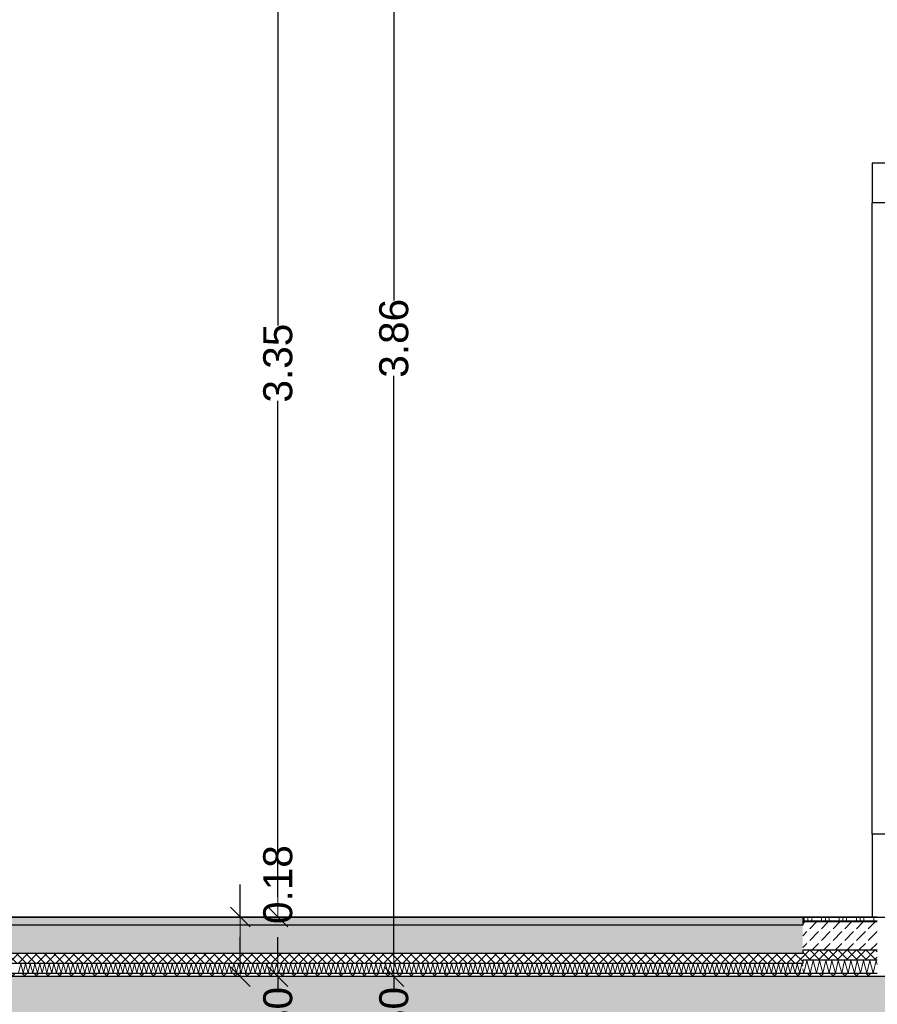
# Model space of a CAD drawing. Header units: metres. Extents: x -14.6 to 48.9, y -22.2 to 2.8.
# Tile 20 of 79: x 4.7 to 7.3, y -10.4 to -7.5. Entities that reach past the tile are written whole.
import ezdxf

# ---------------------------------------------------------------- set-up
doc = ezdxf.new("R2010")
doc.units = ezdxf.units.M
doc.header["$LTSCALE"] = 0.4
doc.header["$MEASUREMENT"] = 0
doc.layers.get('0').update_dxf_attribs({"color": 8, "lineweight": 9})
doc.layers.get('Defpoints').update_dxf_attribs({"color": 8, "lineweight": 9})
for name, color, linetype in [('Neubau_A-Decken', 8, 'Continuous'), ('Neubau_A-TB Wände', 8, 'Continuous'), ('Neubau_B-Bodenaufbau', 8, 'Continuous'), ('Neubau_T-Bemaßung', 8, 'Continuous')]:
    doc.layers.add(name, color=color, linetype=linetype)
doc.styles.add('ERSTELLTER_STIL_2', font='arial.ttf')
doc.dimstyles.new('ERSTELLTER_STIL__1', dxfattribs={"dimtxt": 0.0875, "dimasz": 0.059375, "dimexe": 0.18, "dimexo": 0.0625, "dimgap": 0, "dimtad": 1, "dimzin": 0, "dimdsep": 46, "dimtxsty": 'ERSTELLTER_STIL_2', "dimblk": 'ARROWHEAD_6', "dimblk1": 'ARROWHEAD_6', "dimblk2": 'ARROWHEAD_6', "dimcen": 0.09, "dimclrd": 7, "dimclre": 7, "dimclrt": 7, "dimazin": 0, "dimtfac": 1, "dimtdec": 4, "dimtmove": 0, "dimatfit": 3, "dimfxl": 1, "dimtolj": 1, "dimtzin": 0, "dimarcsym": 0})
doc.dimstyles.new('ERSTELLTER_STIL__2', dxfattribs={"dimtxt": 0.0875, "dimasz": 0.059375, "dimexe": 0.18, "dimexo": 0.0625, "dimgap": 0, "dimtad": 1, "dimzin": 0, "dimdsep": 46, "dimtxsty": 'ERSTELLTER_STIL_2', "dimblk": 'ARROWHEAD_6', "dimblk1": 'ARROWHEAD_6', "dimblk2": 'ARROWHEAD_6', "dimcen": 0.09, "dimclrd": 7, "dimclre": 7, "dimclrt": 7, "dimazin": 0, "dimtfac": 1, "dimtdec": 4, "dimtmove": 2, "dimatfit": 3, "dimfxl": 1, "dimtolj": 1, "dimtzin": 0, "dimarcsym": 0})
pattern_1 = [(45, (-364.88789, -10.175), (-0.0176776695, 0.0176776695), []), (135, (-364.88789, -10.175), (0.0176776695, 0.0176776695), [])]
pattern_2 = [(45, (-364.88789, -10.175), (-0.035355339, 0.035355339), [0.0375, -0.0125]), (45, (-364.88789, -10.139645), (-0.035355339, 0.035355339), [0.0375, -0.0125])]
pattern_3 = [(45, (-364.88789, -10.175), (-0.0141421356, 0.0141421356), []), (135, (-364.88789, -10.175), (0.0141421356, 0.0141421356), [])]

# ---------------------------------------------------------------- blocks, each defined once
blk = doc.blocks.new('*X271', base_point=(3718.7656, 0))
at = {"layer": 'Neubau_B-Bodenaufbau', "color": 7, "linetype": 'Continuous', "lineweight": 9}
for p, q in [((4088.3876, -0.1693), (4088.3942, -0.1407)), ((4088.3942, -0.1407), (4088.4018, -0.1693)), ((4088.4018, -0.1693), (4088.4085, -0.1407)), ((4088.4085, -0.1407), (4088.4161, -0.1693)), ((4088.4161, -0.1693), (4088.4228, -0.1407)), ((4088.4228, -0.1407), (4088.4304, -0.1693)), ((4088.4304, -0.1693), (4088.437, -0.1407)), ((4088.437, -0.1407), (4088.4447, -0.1693)), ((4088.4447, -0.1693), (4088.4513, -0.1407)), ((4088.4513, -0.1407), (4088.459, -0.1693)), ((4088.459, -0.1693), (4088.4656, -0.1407)), ((4088.4656, -0.1407), (4088.4733, -0.1693)), ((4088.4733, -0.1693), (4088.4799, -0.1407)), ((4088.4799, -0.1407), (4088.4876, -0.1693)), ((4088.4876, -0.1693), (4088.4942, -0.1407)), ((4088.4942, -0.1407), (4088.5018, -0.1693)), ((4088.5018, -0.1693), (4088.5085, -0.1407)), ((4088.5085, -0.1407), (4088.5161, -0.1693)), ((4088.5161, -0.1693), (4088.5228, -0.1407)), ((4088.5228, -0.1407), (4088.5304, -0.1693)), ((4088.5304, -0.1693), (4088.537, -0.1407)), ((4088.537, -0.1407), (4088.5447, -0.1693)), ((4088.5447, -0.1693), (4088.5513, -0.1407)), ((4088.5513, -0.1407), (4088.559, -0.1693)), ((4088.559, -0.1693), (4088.5656, -0.1407)), ((4088.5656, -0.1407), (4088.5733, -0.1693)), ((4088.5733, -0.1693), (4088.5799, -0.1407)), ((4088.5799, -0.1407), (4088.5876, -0.1693)), ((4088.5876, -0.1693), (4088.5942, -0.1407)), ((4088.5942, -0.1407), (4088.6018, -0.1693)), ((4088.6018, -0.1693), (4088.6085, -0.1407)), ((4088.6085, -0.1407), (4088.6161, -0.1693)), ((4088.6161, -0.1693), (4088.6228, -0.1407)), ((4088.6228, -0.1407), (4088.6304, -0.1693)), ((4088.6304, -0.1693), (4088.637, -0.1407)), ((4088.637, -0.1407), (4088.6447, -0.1693)), ((4088.6447, -0.1693), (4088.6513, -0.1407)), ((4088.6513, -0.1407), (4088.659, -0.1693)), ((4088.659, -0.1693), (4088.6656, -0.1407)), ((4088.6656, -0.1407), (4088.6733, -0.1693)), ((4088.6733, -0.1693), (4088.6799, -0.1407)), ((4088.6799, -0.1407), (4088.6876, -0.1693)), ((4088.6876, -0.1693), (4088.6942, -0.1407)), ((4088.6942, -0.1407), (4088.7018, -0.1693)), ((4088.7018, -0.1693), (4088.7085, -0.1407)), ((4088.7085, -0.1407), (4088.7161, -0.1693)), ((4088.7161, -0.1693), (4088.7228, -0.1407)), ((4088.7228, -0.1407), (4088.7304, -0.1693)), ((4088.7304, -0.1693), (4088.737, -0.1407)), ((4088.737, -0.1407), (4088.7447, -0.1693)), ((4088.7447, -0.1693), (4088.7513, -0.1407)), ((4088.7513, -0.1407), (4088.759, -0.1693)), ((4088.759, -0.1693), (4088.7656, -0.1407)), ((4088.7656, -0.1407), (4088.7733, -0.1693)), ((4088.7733, -0.1693), (4088.7799, -0.1407)), ((4088.7799, -0.1407), (4088.7876, -0.1693)), ((4088.7876, -0.1693), (4088.7942, -0.1407)), ((4088.7942, -0.1407), (4088.8018, -0.1693)), ((4088.8018, -0.1693), (4088.8085, -0.1407)), ((4088.8085, -0.1407), (4088.8161, -0.1693)), ((4088.8161, -0.1693), (4088.8228, -0.1407)), ((4088.8228, -0.1407), (4088.8304, -0.1693)), ((4088.8304, -0.1693), (4088.837, -0.1407)), ((4088.837, -0.1407), (4088.8447, -0.1693)), ((4088.8447, -0.1693), (4088.8513, -0.1407)), ((4088.8513, -0.1407), (4088.859, -0.1693)), ((4088.859, -0.1693), (4088.8656, -0.1407)), ((4088.8656, -0.1407), (4088.8733, -0.1693)), ((4088.8733, -0.1693), (4088.8799, -0.1407)), ((4088.8799, -0.1407), (4088.8876, -0.1693)), ((4088.8876, -0.1693), (4088.8942, -0.1407)), ((4088.8942, -0.1407), (4088.9018, -0.1693)), ((4088.9018, -0.1693), (4088.9085, -0.1407)), ((4088.9085, -0.1407), (4088.9161, -0.1693)), ((4088.9161, -0.1693), (4088.9228, -0.1407)), ((4088.9228, -0.1407), (4088.9304, -0.1693)), ((4088.9304, -0.1693), (4088.937, -0.1407)), ((4088.937, -0.1407), (4088.9447, -0.1693)), ((4088.9447, -0.1693), (4088.9513, -0.1407)), ((4088.9513, -0.1407), (4088.959, -0.1693)), ((4088.959, -0.1693), (4088.9656, -0.1407)), ((4088.9656, -0.1407), (4088.9733, -0.1693)), ((4088.9733, -0.1693), (4088.9799, -0.1407)), ((4088.9799, -0.1407), (4088.9876, -0.1693)), ((4088.9876, -0.1693), (4088.9942, -0.1407)), ((4088.9942, -0.1407), (4089.0018, -0.1693)), ((4089.0018, -0.1693), (4089.0085, -0.1407)), ((4089.0085, -0.1407), (4089.0161, -0.1693)), ((4089.0161, -0.1693), (4089.0228, -0.1407)), ((4089.0228, -0.1407), (4089.0304, -0.1693)), ((4089.0304, -0.1693), (4089.037, -0.1407)), ((4089.037, -0.1407), (4089.0447, -0.1693)), ((4089.0447, -0.1693), (4089.0513, -0.1407)), ((4089.0513, -0.1407), (4089.059, -0.1693)), ((4089.059, -0.1693), (4089.0656, -0.1407)), ((4089.0656, -0.1407), (4089.0733, -0.1693)), ((4089.0733, -0.1693), (4089.0799, -0.1407)), ((4089.0799, -0.1407), (4089.0876, -0.1693)), ((4089.0876, -0.1693), (4089.0942, -0.1407)), ((4089.0942, -0.1407), (4089.1018, -0.1693)), ((4089.1018, -0.1693), (4089.1085, -0.1407)), ((4089.1085, -0.1407), (4089.1161, -0.1693)), ((4089.1161, -0.1693), (4089.1228, -0.1407)), ((4089.1228, -0.1407), (4089.1304, -0.1693)), ((4089.1304, -0.1693), (4089.137, -0.1407)), ((4089.137, -0.1407), (4089.1447, -0.1693)), ((4089.1447, -0.1693), (4089.1513, -0.1407)), ((4089.1513, -0.1407), (4089.159, -0.1693)), ((4089.159, -0.1693), (4089.1656, -0.1407)), ((4089.1656, -0.1407), (4089.1733, -0.1693)), ((4089.1733, -0.1693), (4089.1799, -0.1407)), ((4089.1799, -0.1407), (4089.1876, -0.1693)), ((4089.1876, -0.1693), (4089.1942, -0.1407)), ((4089.1942, -0.1407), (4089.2018, -0.1693)), ((4089.2018, -0.1693), (4089.2085, -0.1407)), ((4089.2085, -0.1407), (4089.2161, -0.1693)), ((4089.2161, -0.1693), (4089.2228, -0.1407)), ((4089.2228, -0.1407), (4089.2304, -0.1693)), ((4089.2304, -0.1693), (4089.237, -0.1407)), ((4089.237, -0.1407), (4089.2447, -0.1693)), ((4089.2447, -0.1693), (4089.2513, -0.1407)), ((4089.2513, -0.1407), (4089.259, -0.1693)), ((4089.259, -0.1693), (4089.2656, -0.1407)), ((4089.2656, -0.1407), (4089.2733, -0.1693)), ((4089.2733, -0.1693), (4089.2799, -0.1407)), ((4089.2799, -0.1407), (4089.2876, -0.1693)), ((4089.2876, -0.1693), (4089.2942, -0.1407)), ((4089.2942, -0.1407), (4089.3018, -0.1693)), ((4089.3018, -0.1693), (4089.3085, -0.1407)), ((4089.3085, -0.1407), (4089.3161, -0.1693)), ((4089.3161, -0.1693), (4089.3228, -0.1407)), ((4089.3228, -0.1407), (4089.3304, -0.1693)), ((4089.3304, -0.1693), (4089.337, -0.1407)), ((4089.337, -0.1407), (4089.3447, -0.1693)), ((4089.3447, -0.1693), (4089.3513, -0.1407)), ((4089.3513, -0.1407), (4089.359, -0.1693)), ((4089.359, -0.1693), (4089.3656, -0.1407)), ((4089.3656, -0.1407), (4089.3733, -0.1693)), ((4089.3733, -0.1693), (4089.3799, -0.1407)), ((4089.3799, -0.1407), (4089.3876, -0.1693)), ((4089.3876, -0.1693), (4089.3942, -0.1407)), ((4089.3942, -0.1407), (4089.4018, -0.1693)), ((4089.4018, -0.1693), (4089.4085, -0.1407)), ((4089.4085, -0.1407), (4089.4161, -0.1693)), ((4089.4161, -0.1693), (4089.4228, -0.1407)), ((4089.4228, -0.1407), (4089.4304, -0.1693)), ((4089.4304, -0.1693), (4089.437, -0.1407)), ((4089.437, -0.1407), (4089.4447, -0.1693)), ((4089.4447, -0.1693), (4089.4513, -0.1407)), ((4089.4513, -0.1407), (4089.459, -0.1693)), ((4089.459, -0.1693), (4089.4656, -0.1407)), ((4089.4656, -0.1407), (4089.4733, -0.1693)), ((4089.4733, -0.1693), (4089.4799, -0.1407)), ((4089.4799, -0.1407), (4089.4876, -0.1693)), ((4089.4876, -0.1693), (4089.4942, -0.1407)), ((4089.4942, -0.1407), (4089.5018, -0.1693)), ((4089.5018, -0.1693), (4089.5085, -0.1407)), ((4089.5085, -0.1407), (4089.5161, -0.1693)), ((4089.5161, -0.1693), (4089.5228, -0.1407)), ((4089.5228, -0.1407), (4089.5304, -0.1693)), ((4089.5304, -0.1693), (4089.537, -0.1407)), ((4089.537, -0.1407), (4089.5447, -0.1693)), ((4089.5447, -0.1693), (4089.5513, -0.1407)), ((4089.5513, -0.1407), (4089.559, -0.1693)), ((4089.559, -0.1693), (4089.5656, -0.1407)), ((4089.5656, -0.1407), (4089.5733, -0.1693)), ((4089.5733, -0.1693), (4089.5799, -0.1407)), ((4089.5799, -0.1407), (4089.5876, -0.1693)), ((4089.5876, -0.1693), (4089.5942, -0.1407)), ((4089.5942, -0.1407), (4089.6018, -0.1693)), ((4089.6018, -0.1693), (4089.6085, -0.1407)), ((4089.6085, -0.1407), (4089.6161, -0.1693)), ((4089.6161, -0.1693), (4089.6228, -0.1407)), ((4089.6228, -0.1407), (4089.6304, -0.1693)), ((4089.6304, -0.1693), (4089.637, -0.1407)), ((4089.637, -0.1407), (4089.6447, -0.1693)), ((4089.6447, -0.1693), (4089.6513, -0.1407)), ((4089.6513, -0.1407), (4089.659, -0.1693)), ((4089.659, -0.1693), (4089.6656, -0.1407)), ((4089.6656, -0.1407), (4089.6733, -0.1693)), ((4089.6733, -0.1693), (4089.6799, -0.1407)), ((4089.6799, -0.1407), (4089.6876, -0.1693)), ((4089.6876, -0.1693), (4089.6942, -0.1407)), ((4089.6942, -0.1407), (4089.7018, -0.1693)), ((4089.7018, -0.1693), (4089.7085, -0.1407)), ((4089.7085, -0.1407), (4089.7161, -0.1693)), ((4089.7161, -0.1693), (4089.7228, -0.1407)), ((4089.7228, -0.1407), (4089.7304, -0.1693)), ((4089.7304, -0.1693), (4089.737, -0.1407)), ((4089.737, -0.1407), (4089.7447, -0.1693)), ((4089.7447, -0.1693), (4089.7513, -0.1407)), ((4089.7513, -0.1407), (4089.759, -0.1693)), ((4089.759, -0.1693), (4089.7656, -0.1407)), ((4089.7656, -0.1407), (4089.7733, -0.1693)), ((4089.7733, -0.1693), (4089.7799, -0.1407)), ((4089.7799, -0.1407), (4089.7876, -0.1693)), ((4089.7876, -0.1693), (4089.7942, -0.1407)), ((4089.7942, -0.1407), (4089.8018, -0.1693)), ((4089.8018, -0.1693), (4089.8085, -0.1407)), ((4089.8085, -0.1407), (4089.8161, -0.1693)), ((4089.8161, -0.1693), (4089.8228, -0.1407)), ((4089.8228, -0.1407), (4089.8304, -0.1693)), ((4089.8304, -0.1693), (4089.837, -0.1407)), ((4089.837, -0.1407), (4089.8447, -0.1693)), ((4089.8447, -0.1693), (4089.8513, -0.1407)), ((4089.8513, -0.1407), (4089.859, -0.1693)), ((4089.859, -0.1693), (4089.8656, -0.1407)), ((4089.8656, -0.1407), (4089.8733, -0.1693)), ((4089.8733, -0.1693), (4089.8799, -0.1407)), ((4089.8799, -0.1407), (4089.8876, -0.1693)), ((4089.8876, -0.1693), (4089.8942, -0.1407)), ((4089.8942, -0.1407), (4089.9018, -0.1693)), ((4089.9018, -0.1693), (4089.9085, -0.1407)), ((4089.9085, -0.1407), (4089.9161, -0.1693)), ((4089.9161, -0.1693), (4089.9228, -0.1407)), ((4089.9228, -0.1407), (4089.9304, -0.1693)), ((4089.9304, -0.1693), (4089.937, -0.1407)), ((4089.937, -0.1407), (4089.9447, -0.1693)), ((4089.9447, -0.1693), (4089.9513, -0.1407)), ((4089.9513, -0.1407), (4089.959, -0.1693)), ((4089.959, -0.1693), (4089.9656, -0.1407)), ((4089.9656, -0.1407), (4089.9733, -0.1693)), ((4089.9733, -0.1693), (4089.9799, -0.1407)), ((4089.9799, -0.1407), (4089.9876, -0.1693)), ((4089.9876, -0.1693), (4089.9942, -0.1407)), ((4089.9942, -0.1407), (4090.0018, -0.1693)), ((4090.0018, -0.1693), (4090.0085, -0.1407)), ((4090.0085, -0.1407), (4090.0161, -0.1693)), ((4090.0161, -0.1693), (4090.0228, -0.1407)), ((4090.0228, -0.1407), (4090.0304, -0.1693)), ((4090.0304, -0.1693), (4090.037, -0.1407)), ((4090.037, -0.1407), (4090.0447, -0.1693)), ((4090.0447, -0.1693), (4090.0513, -0.1407)), ((4090.0513, -0.1407), (4090.059, -0.1693)), ((4090.059, -0.1693), (4090.0656, -0.1407)), ((4090.0656, -0.1407), (4090.0733, -0.1693)), ((4090.0733, -0.1693), (4090.0799, -0.1407)), ((4090.0799, -0.1407), (4090.0876, -0.1693)), ((4090.0876, -0.1693), (4090.0942, -0.1407)), ((4090.0942, -0.1407), (4090.1018, -0.1693)), ((4090.1018, -0.1693), (4090.1085, -0.1407)), ((4090.1085, -0.1407), (4090.1161, -0.1693)), ((4090.1161, -0.1693), (4090.1228, -0.1407)), ((4090.1228, -0.1407), (4090.1304, -0.1693)), ((4090.1304, -0.1693), (4090.137, -0.1407)), ((4090.137, -0.1407), (4090.1447, -0.1693)), ((4090.1447, -0.1693), (4090.1513, -0.1407)), ((4090.1513, -0.1407), (4090.159, -0.1693)), ((4090.159, -0.1693), (4090.1656, -0.1407)), ((4090.1656, -0.1407), (4090.1733, -0.1693)), ((4090.1733, -0.1693), (4090.1799, -0.1407)), ((4090.1799, -0.1407), (4090.1876, -0.1693)), ((4090.1876, -0.1693), (4090.1942, -0.1407)), ((4090.1942, -0.1407), (4090.2018, -0.1693)), ((4090.2018, -0.1693), (4090.2085, -0.1407)), ((4090.2085, -0.1407), (4090.2161, -0.1693)), ((4090.2161, -0.1693), (4090.2228, -0.1407)), ((4090.2228, -0.1407), (4090.2304, -0.1693)), ((4090.2304, -0.1693), (4090.237, -0.1407)), ((4090.237, -0.1407), (4090.2447, -0.1693)), ((4090.2447, -0.1693), (4090.2513, -0.1407)), ((4090.2513, -0.1407), (4090.259, -0.1693)), ((4090.259, -0.1693), (4090.2656, -0.1407)), ((4090.2656, -0.1407), (4090.2733, -0.1693)), ((4090.2733, -0.1693), (4090.2799, -0.1407)), ((4090.2799, -0.1407), (4090.2876, -0.1693)), ((4090.2876, -0.1693), (4090.2942, -0.1407)), ((4090.2942, -0.1407), (4090.3018, -0.1693)), ((4090.3018, -0.1693), (4090.3085, -0.1407)), ((4090.3085, -0.1407), (4090.3161, -0.1693)), ((4090.3161, -0.1693), (4090.3228, -0.1407)), ((4090.3228, -0.1407), (4090.3304, -0.1693)), ((4090.3304, -0.1693), (4090.337, -0.1407)), ((4090.337, -0.1407), (4090.3447, -0.1693)), ((4090.3447, -0.1693), (4090.3513, -0.1407)), ((4090.3513, -0.1407), (4090.359, -0.1693)), ((4090.359, -0.1693), (4090.3656, -0.1407)), ((4090.3656, -0.1407), (4090.3733, -0.1693)), ((4090.3733, -0.1693), (4090.3799, -0.1407)), ((4090.3799, -0.1407), (4090.3876, -0.1693)), ((4090.3876, -0.1693), (4090.3942, -0.1407)), ((4090.3942, -0.1407), (4090.4018, -0.1693)), ((4090.4018, -0.1693), (4090.4085, -0.1407)), ((4090.4085, -0.1407), (4090.4161, -0.1693)), ((4090.4161, -0.1693), (4090.4228, -0.1407)), ((4090.4228, -0.1407), (4090.4304, -0.1693)), ((4090.4304, -0.1693), (4090.437, -0.1407)), ((4090.437, -0.1407), (4090.4447, -0.1693)), ((4090.4447, -0.1693), (4090.4513, -0.1407)), ((4090.4513, -0.1407), (4090.459, -0.1693)), ((4090.459, -0.1693), (4090.4656, -0.1407)), ((4090.4656, -0.1407), (4090.4733, -0.1693)), ((4090.4733, -0.1693), (4090.4799, -0.1407)), ((4090.4799, -0.1407), (4090.4876, -0.1693)), ((4090.4876, -0.1693), (4090.4942, -0.1407)), ((4090.4942, -0.1407), (4090.5018, -0.1693)), ((4090.5018, -0.1693), (4090.5085, -0.1407)), ((4090.5085, -0.1407), (4090.5161, -0.1693)), ((4090.5161, -0.1693), (4090.5228, -0.1407)), ((4090.5228, -0.1407), (4090.5304, -0.1693)), ((4090.5304, -0.1693), (4090.537, -0.1407)), ((4090.537, -0.1407), (4090.5447, -0.1693)), ((4090.5447, -0.1693), (4090.5513, -0.1407)), ((4090.5513, -0.1407), (4090.559, -0.1693)), ((4090.559, -0.1693), (4090.5656, -0.1407)), ((4090.5656, -0.1407), (4090.5733, -0.1693)), ((4090.5733, -0.1693), (4090.5799, -0.1407)), ((4090.5799, -0.1407), (4090.5876, -0.1693)), ((4090.5876, -0.1693), (4090.5942, -0.1407)), ((4090.5942, -0.1407), (4090.6018, -0.1693)), ((4090.6018, -0.1693), (4090.6085, -0.1407)), ((4090.6085, -0.1407), (4090.6161, -0.1693)), ((4090.6161, -0.1693), (4090.6228, -0.1407)), ((4090.6228, -0.1407), (4090.6304, -0.1693)), ((4090.6304, -0.1693), (4090.637, -0.1407)), ((4090.637, -0.1407), (4090.6447, -0.1693)), ((4090.6447, -0.1693), (4090.6513, -0.1407)), ((4090.6513, -0.1407), (4090.659, -0.1693)), ((4090.659, -0.1693), (4090.6656, -0.1407)), ((4090.6656, -0.1407), (4090.6733, -0.1693)), ((4090.6733, -0.1693), (4090.6799, -0.1407)), ((4090.6799, -0.1407), (4090.6876, -0.1693)), ((4090.6876, -0.1693), (4090.6942, -0.1407)), ((4090.6942, -0.1407), (4090.7018, -0.1693)), ((4090.7018, -0.1693), (4090.7085, -0.1407)), ((4090.7085, -0.1407), (4090.7161, -0.1693)), ((4090.7161, -0.1693), (4090.7228, -0.1407)), ((4090.7228, -0.1407), (4090.7304, -0.1693)), ((4090.7304, -0.1693), (4090.737, -0.1407)), ((4090.737, -0.1407), (4090.7447, -0.1693)), ((4090.7447, -0.1693), (4090.7513, -0.1407)), ((4090.7513, -0.1407), (4090.7535, -0.1488))]:
    blk.add_line(p, q, dxfattribs=at)
blk = doc.blocks.new('*X272', base_point=(3718.7656, 0))
at = {"layer": 'Neubau_B-Bodenaufbau', "color": 7, "linetype": 'Continuous', "lineweight": 9}
for p, q in [((4090.7568, -0.169), (4090.7656, -0.131)), ((4090.7656, -0.131), (4090.7758, -0.169)), ((4090.7758, -0.169), (4090.7847, -0.131)), ((4090.7847, -0.131), (4090.7949, -0.169)), ((4090.7949, -0.169), (4090.8037, -0.131)), ((4090.8037, -0.131), (4090.8139, -0.169)), ((4090.8139, -0.169), (4090.8228, -0.131)), ((4090.8228, -0.131), (4090.833, -0.169)), ((4090.833, -0.169), (4090.8418, -0.131)), ((4090.8418, -0.131), (4090.852, -0.169)), ((4090.852, -0.169), (4090.8609, -0.131)), ((4090.8609, -0.131), (4090.8711, -0.169)), ((4090.8711, -0.169), (4090.8799, -0.131)), ((4090.8799, -0.131), (4090.8901, -0.169)), ((4090.8901, -0.169), (4090.899, -0.131)), ((4090.899, -0.131), (4090.9092, -0.169)), ((4090.9092, -0.169), (4090.918, -0.131)), ((4090.918, -0.131), (4090.9282, -0.169)), ((4090.9282, -0.169), (4090.937, -0.131)), ((4090.937, -0.131), (4090.9472, -0.169)), ((4090.9472, -0.169), (4090.9561, -0.131)), ((4090.9561, -0.131), (4090.9663, -0.169)), ((4090.9663, -0.169), (4090.9751, -0.131)), ((4090.9751, -0.131), (4090.9785, -0.1435)), ((4090.7535, -0.1569), (4090.7568, -0.169))]:
    blk.add_line(p, q, dxfattribs=at)
blk = doc.blocks.new('*X274', base_point=(3718.7656, 0))
at = {"layer": 'Neubau_B-Bodenaufbau', "color": 7, "linetype": 'Continuous', "lineweight": 9}
for p, q in [((4090.7535, -0.0112), (4090.7806, -0.0112)), ((4090.7581, 0), (4090.7581, -0.015)), ((4090.7694, 0), (4090.7694, -0.015)), ((4090.7806, 0), (4090.7806, -0.015)), ((4090.7806, -0.0112), (4090.8331, -0.0112)), ((4090.8106, 0), (4090.8106, -0.015)), ((4090.8219, 0), (4090.8219, -0.015)), ((4090.8331, 0), (4090.8331, -0.015)), ((4090.8331, -0.0112), (4090.8856, -0.0112)), ((4090.8631, 0), (4090.8631, -0.015)), ((4090.8744, 0), (4090.8744, -0.015)), ((4090.8856, 0), (4090.8856, -0.015)), ((4090.8856, -0.0112), (4090.9381, -0.0112)), ((4090.9156, 0), (4090.9156, -0.015)), ((4090.9269, 0), (4090.9269, -0.015)), ((4090.9381, 0), (4090.9381, -0.015)), ((4090.9381, -0.0112), (4090.9785, -0.0112)), ((4090.9681, 0), (4090.9681, -0.015))]:
    blk.add_line(p, q, dxfattribs=at)
blk = doc.blocks.new('ARROWHEAD_6')
at = {"color": 0, "linetype": 'Continuous', "lineweight": 0}
for p, q in [((0, 0), (-1, 0)), ((-0.5, -0.5), (0.5, 0.5))]:
    blk.add_line(p, q, dxfattribs=at)
blk = doc.blocks.new('*D309')
at = {"layer": 'Defpoints', "color": 0, "linetype": 'Continuous', "transparency": 16777216}
for p in [(5.5166, -10.355), (23.73, -10.355), (5.7105, -10.655)]:
    blk.add_point(p, dxfattribs=at)
at = {"layer": 'Neubau_T-Bemaßung', "linetype": 'Continuous', "lineweight": -2, "transparency": 16777216}
for p, q in [((5.5166, -10.2956), (5.5166, -10.2363)), ((23.6675, -10.355), (5.3366, -10.355)), ((5.5166, -10.355), (5.5166, -10.3917)), ((5.5166, -10.655), (5.5166, -10.6186)), ((5.648, -10.655), (5.3366, -10.655)), ((5.5166, -10.7144), (5.5166, -10.7738))]:
    blk.add_line(p, q, dxfattribs=at)
at = {"layer": 'Neubau_T-Bemaßung', "linetype": 'Continuous', "lineweight": -2, "transparency": 16777216, "xscale": 0.059375, "yscale": 0.059375, "zscale": 0.059375}
for p, rotation in [((5.5166, -10.355), 270), ((5.5166, -10.655), 90)]:
    blk.add_blockref('ARROWHEAD_6', p, dxfattribs=dict(at, rotation=rotation))
at = {"layer": 'Neubau_T-Bemaßung', "linetype": 'Continuous', "transparency": 16777216, "insert": (5.5166, -10.5051), "char_height": 0.0875, "attachment_point": 5, "rotation": 90, "style": 'ERSTELLTER_STIL_2'}
blk.add_mtext('\\A1;0.30', dxfattribs=at)
blk = doc.blocks.new('*D310')
at = {"layer": 'Defpoints', "color": 0, "linetype": 'Continuous', "transparency": 16777216}
for p in [(-9.662, -10.175), (5.4029, -10.175), (23.73, -10.355)]:
    blk.add_point(p, dxfattribs=at)
at = {"layer": 'Neubau_T-Bemaßung', "linetype": 'Continuous', "lineweight": -2, "transparency": 16777216}
for p, q in [((5.4029, -10.175), (5.4029, -10.0772)), ((-9.5995, -10.175), (5.5829, -10.175)), ((5.4029, -10.2956), (5.4029, -10.2344)), ((23.6675, -10.355), (5.2229, -10.355))]:
    blk.add_line(p, q, dxfattribs=at)
at = {"layer": 'Neubau_T-Bemaßung', "linetype": 'Continuous', "lineweight": -2, "transparency": 16777216, "xscale": 0.059375, "yscale": 0.059375, "zscale": 0.059375}
for p, rotation in [((5.4029, -10.175), 90), ((5.4029, -10.355), 270)]:
    blk.add_blockref('ARROWHEAD_6', p, dxfattribs=dict(at, rotation=rotation))
at = {"layer": 'Neubau_T-Bemaßung', "linetype": 'Continuous', "transparency": 16777216, "insert": (5.5166, -10.0772), "char_height": 0.0875, "attachment_point": 5, "rotation": 90, "style": 'ERSTELLTER_STIL_2'}
blk.add_mtext('\\A1;0.18', dxfattribs=at)
blk = doc.blocks.new('*D311')
at = {"layer": 'Defpoints', "color": 0, "linetype": 'Continuous', "transparency": 16777216}
for p in [(5.5166, -6.825), (13.115, -6.825), (-9.662, -10.175)]:
    blk.add_point(p, dxfattribs=at)
at = {"layer": 'Neubau_T-Bemaßung', "linetype": 'Continuous', "lineweight": -2, "transparency": 16777216}
for p, q in [((13.0525, -6.825), (5.3366, -6.825)), ((5.5166, -6.8844), (5.5166, -8.3896)), ((5.5166, -10.1156), (5.5166, -8.6174)), ((-9.5995, -10.175), (5.6966, -10.175))]:
    blk.add_line(p, q, dxfattribs=at)
at = {"layer": 'Neubau_T-Bemaßung', "linetype": 'Continuous', "lineweight": -2, "transparency": 16777216, "xscale": 0.059375, "yscale": 0.059375, "zscale": 0.059375}
for p, rotation in [((5.5166, -6.825), 90), ((5.5166, -10.175), 270)]:
    blk.add_blockref('ARROWHEAD_6', p, dxfattribs=dict(at, rotation=rotation))
at = {"layer": 'Neubau_T-Bemaßung', "linetype": 'Continuous', "transparency": 16777216, "insert": (5.5166, -8.5035), "char_height": 0.0875, "attachment_point": 5, "rotation": 90, "style": 'ERSTELLTER_STIL_2'}
blk.add_mtext('\\A1;3.35', dxfattribs=at)
blk = doc.blocks.new('*D323')
at = {"layer": 'Defpoints', "color": 0, "linetype": 'Continuous', "transparency": 16777216}
for p in [(5.8666, -10.355), (23.73, -10.355), (5.7105, -10.655)]:
    blk.add_point(p, dxfattribs=at)
at = {"layer": 'Neubau_T-Bemaßung', "linetype": 'Continuous', "lineweight": -2, "transparency": 16777216}
for p, q in [((5.8666, -10.2956), (5.8666, -10.2363)), ((23.6675, -10.355), (5.6866, -10.355)), ((5.8666, -10.355), (5.8666, -10.3917)), ((5.8666, -10.655), (5.8666, -10.6186)), ((5.773, -10.655), (6.0466, -10.655)), ((5.8666, -10.7144), (5.8666, -10.7738))]:
    blk.add_line(p, q, dxfattribs=at)
at = {"layer": 'Neubau_T-Bemaßung', "linetype": 'Continuous', "lineweight": -2, "transparency": 16777216, "xscale": 0.059375, "yscale": 0.059375, "zscale": 0.059375}
for p, rotation in [((5.8666, -10.355), 270), ((5.8666, -10.655), 90)]:
    blk.add_blockref('ARROWHEAD_6', p, dxfattribs=dict(at, rotation=rotation))
at = {"layer": 'Neubau_T-Bemaßung', "linetype": 'Continuous', "transparency": 16777216, "insert": (5.8666, -10.5051), "char_height": 0.0875, "attachment_point": 5, "rotation": 90, "style": 'ERSTELLTER_STIL_2'}
blk.add_mtext('\\A1;0.30', dxfattribs=at)
blk = doc.blocks.new('*D324')
at = {"layer": 'Defpoints', "color": 0, "linetype": 'Continuous', "transparency": 16777216}
for p in [(5.8666, -6.495), (23.555, -6.495), (23.73, -10.355)]:
    blk.add_point(p, dxfattribs=at)
at = {"layer": 'Neubau_T-Bemaßung', "linetype": 'Continuous', "lineweight": -2, "transparency": 16777216}
for p, q in [((23.4925, -6.495), (5.6866, -6.495)), ((5.8666, -6.5544), (5.8666, -8.3149)), ((5.8666, -10.2956), (5.8666, -8.5421)), ((23.6675, -10.355), (5.6866, -10.355))]:
    blk.add_line(p, q, dxfattribs=at)
at = {"layer": 'Neubau_T-Bemaßung', "linetype": 'Continuous', "lineweight": -2, "transparency": 16777216, "xscale": 0.059375, "yscale": 0.059375, "zscale": 0.059375}
for p, rotation in [((5.8666, -6.495), 90), ((5.8666, -10.355), 270)]:
    blk.add_blockref('ARROWHEAD_6', p, dxfattribs=dict(at, rotation=rotation))
at = {"layer": 'Neubau_T-Bemaßung', "linetype": 'Continuous', "transparency": 16777216, "insert": (5.8666, -8.4285), "char_height": 0.0875, "attachment_point": 5, "rotation": 90, "style": 'ERSTELLTER_STIL_2'}
blk.add_mtext('\\A1;3.86', dxfattribs=at)
blk = doc.blocks.new('*D332')
at = {"layer": 'Defpoints', "color": 0, "linetype": 'Continuous', "transparency": 16777216}
for p in [(-9.662, -10.175), (18.0125, -10.175), (23.73, -10.355)]:
    blk.add_point(p, dxfattribs=at)
at = {"layer": 'Neubau_T-Bemaßung', "linetype": 'Continuous', "lineweight": -2, "transparency": 16777216}
for p, q in [((-9.5995, -10.175), (18.1925, -10.175)), ((18.0125, -10.2956), (18.0125, -10.2344)), ((23.6675, -10.355), (17.8325, -10.355))]:
    blk.add_line(p, q, dxfattribs=at)
at = {"layer": 'Neubau_T-Bemaßung', "linetype": 'Continuous', "lineweight": -2, "transparency": 16777216, "xscale": 0.059375, "yscale": 0.059375, "zscale": 0.059375}
for p, rotation in [((18.0125, -10.175), 90), ((18.0125, -10.355), 270)]:
    blk.add_blockref('ARROWHEAD_6', p, dxfattribs=dict(at, rotation=rotation))
at = {"layer": 'Neubau_T-Bemaßung', "linetype": 'Continuous', "transparency": 16777216, "insert": (17.9513, -10.0532), "char_height": 0.0875, "attachment_point": 5, "rotation": 90, "style": 'ERSTELLTER_STIL_2'}
blk.add_mtext('\\A1;0.18', dxfattribs=at)
blk = doc.blocks.new('*D333')
at = {"layer": 'Defpoints', "color": 0, "linetype": 'Continuous', "transparency": 16777216}
for p in [(13.115, -6.825), (17.9513, -6.825), (-9.662, -10.175)]:
    blk.add_point(p, dxfattribs=at)
at = {"layer": 'Neubau_T-Bemaßung', "linetype": 'Continuous', "lineweight": -2, "transparency": 16777216}
for p, q in [((13.1775, -6.825), (18.1313, -6.825)), ((17.9513, -6.8844), (17.9513, -8.3896)), ((17.9513, -10.1156), (17.9513, -8.6174)), ((-9.5995, -10.175), (18.1313, -10.175))]:
    blk.add_line(p, q, dxfattribs=at)
at = {"layer": 'Neubau_T-Bemaßung', "linetype": 'Continuous', "lineweight": -2, "transparency": 16777216, "xscale": 0.059375, "yscale": 0.059375, "zscale": 0.059375}
for p, rotation in [((17.9513, -6.825), 90), ((17.9513, -10.175), 270)]:
    blk.add_blockref('ARROWHEAD_6', p, dxfattribs=dict(at, rotation=rotation))
at = {"layer": 'Neubau_T-Bemaßung', "linetype": 'Continuous', "transparency": 16777216, "insert": (17.9513, -8.5035), "char_height": 0.0875, "attachment_point": 5, "rotation": 90, "style": 'ERSTELLTER_STIL_2'}
blk.add_mtext('\\A1;3.35', dxfattribs=at)

msp = doc.modelspace()

# ---------------------------------------------------------------- hatches: boundary and pattern name
at = {"layer": 'Neubau_A-Decken', "linetype": 'Continuous'}
h = msp.add_hatch(dxfattribs=at)
h.set_pattern_fill('BETON__STAHLBETON_0002', color=256, style=0, pattern_type=2)
h.set_pattern_definition([(45, (-364.88789, -10.175), (-0.084852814, 0.084852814), []), (45, (-364.93032, -10.13257), (-0.084852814, 0.084852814), [0.09, -0.03])])
h.paths.add_polyline_path([(1.825, -10.355), (1.825, -10.655), (15.2, -10.655), (15.2, -10.355)])
at = {"layer": 'Neubau_B-Bodenaufbau', "linetype": 'Continuous'}
msp.add_hatch(color=256, dxfattribs=at).paths.add_polyline_path([(2.15, -10.175), (2.15, -10.2), (7.1, -10.2), (7.1, -10.175)])
h = msp.add_hatch(dxfattribs=at)
h.set_pattern_fill('BETON__UNBEWEHRT_0002', color=256, style=0, pattern_type=2)
h.set_pattern_definition(pattern_2)
h.paths.add_polyline_path([(7.325, -10.19), (7.1, -10.19), (7.1, -10.275), (7.325, -10.275)])
h = msp.add_hatch(dxfattribs=at)
h.set_pattern_fill('BETON__UNBEWEHRT_0002', color=256, style=0, pattern_type=2)
h.set_pattern_definition(pattern_2)
h.paths.add_polyline_path([(2.15, -10.2), (2.15, -10.285), (7.1, -10.285), (7.1, -10.2)])
h = msp.add_hatch(dxfattribs=at)
h.set_pattern_fill('DÄMMUNG__HART_2_0002', color=256, style=0, pattern_type=2)
h.set_pattern_definition(pattern_3)
h.paths.add_polyline_path([(7.325, -10.275), (7.1, -10.275), (7.1, -10.305), (7.325, -10.305)])
h = msp.add_hatch(dxfattribs=at)
h.set_pattern_fill('DÄMMUNG__HART_2_0002', color=256, style=0, pattern_type=2)
h.set_pattern_definition(pattern_3)
h.paths.add_polyline_path([(2.15, -10.315), (7.1, -10.315), (7.1, -10.285), (2.15, -10.285)])
h = msp.add_hatch(dxfattribs=at)
h.set_pattern_fill('GUßASPHALT_0002', color=256, style=0, pattern_type=2)
h.set_pattern_definition(pattern_1)
h.paths.add_polyline_path([(2.15, -10.355), (7.1, -10.355), (7.1, -10.345), (2.15, -10.345)])
h = msp.add_hatch(dxfattribs=at)
h.set_pattern_fill('GUßASPHALT_0002', color=256, style=0, pattern_type=2)
h.set_pattern_definition(pattern_1)
h.paths.add_polyline_path([(7.1, -10.355), (7.325, -10.355), (7.325, -10.345), (7.1, -10.345)])

# ---------------------------------------------------------------- linework, layer by layer
at = {"layer": 'Neubau_A-Decken', "linetype": 'Continuous', "flags": 128}
msp.add_lwpolyline([(7.325, -10.355), (7.1, -10.355), (2.15, -10.355), (1.825, -10.355)], dxfattribs=at)
at = {"layer": 'Neubau_A-TB Wände', "linetype": 'Continuous'}
for p, q in [((7.31, -7.9), (7.31, -8.02)), ((7.31, -9.925), (7.31, -8.02)), ((7.31, -9.925), (7.31, -10.175))]:
    msp.add_line(p, q, dxfattribs=at)
at = {"layer": 'Neubau_A-TB Wände', "linetype": 'Continuous', "flags": 128}
for points in [[(7.35, -7.9), (7.33, -7.9), (7.31, -7.9)], [(7.35, -8.02), (7.3335, -8.02), (7.3265, -8.02), (7.31, -8.02)], [(7.35, -9.925), (7.3335, -9.925), (7.3265, -9.925), (7.31, -9.925)]]:
    msp.add_lwpolyline(points, dxfattribs=at)
at = {"layer": 'Neubau_B-Bodenaufbau', "linetype": 'Continuous'}
for p, q in [((7.1, -10.175), (2.15, -10.175)), ((7.1, -10.175), (7.1, -10.19)), ((7.1, -10.19), (7.1, -10.2)), ((7.325, -10.19), (7.1, -10.19)), ((7.1, -10.2), (2.15, -10.2)), ((7.1, -10.275), (7.1, -10.285)), ((7.325, -10.275), (7.1, -10.275)), ((7.1, -10.285), (2.15, -10.285)), ((7.1, -10.305), (7.1, -10.315)), ((7.325, -10.305), (7.1, -10.305)), ((7.1, -10.315), (2.15, -10.315)), ((7.1, -10.345), (2.15, -10.345)), ((7.325, -10.345), (7.1, -10.345))]:
    msp.add_line(p, q, dxfattribs=at)
at = {"layer": 'Neubau_B-Bodenaufbau', "linetype": 'Continuous', "flags": 128}
msp.add_lwpolyline([(7.325, -10.175), (7.31, -10.175), (7.1, -10.175)], dxfattribs=at)

# ---------------------------------------------------------------- block references
at = {"layer": 'Neubau_B-Bodenaufbau'}
for name in ['*X274', '*X272', '*X271']:
    msp.add_blockref(name, (-364.8879, -10.175), dxfattribs=at)

# ---------------------------------------------------------------- dimensions: what is measured, and where the dimension line sits
at = {"layer": 'Neubau_T-Bemaßung', "linetype": 'Continuous'}
for base, p1, p2, dimstyle, picture, middle in [((5.8666, -6.495), (23.73, -10.355), (23.555, -6.495), 'ERSTELLTER_STIL__1', '*D324', (5.8666, -8.4285)), ((5.5166, -6.825), (-9.662, -10.175), (13.115, -6.825), 'ERSTELLTER_STIL__1', '*D311', (5.5166, -8.5035)), ((17.9513, -6.825), (-9.662, -10.175), (13.115, -6.825), 'ERSTELLTER_STIL__1', '*D333', (17.9513, -8.5035)), ((18.0125, -10.175), (23.73, -10.355), (-9.662, -10.175), 'ERSTELLTER_STIL__2', '*D332', (17.9513, -10.0532)), ((5.4029, -10.175), (23.73, -10.355), (-9.662, -10.175), 'ERSTELLTER_STIL__1', '*D310', (5.5166, -10.0772)), ((5.5166, -10.355), (5.7105, -10.655), (23.73, -10.355), 'ERSTELLTER_STIL__1', '*D309', (5.5166, -10.5051)), ((5.8666, -10.355), (5.7105, -10.655), (23.73, -10.355), 'ERSTELLTER_STIL__1', '*D323', (5.8666, -10.5051))]:
    dim = msp.add_linear_dim(base=base, p1=p1, p2=p2, angle=90, dimstyle=dimstyle, override={"dimclrd": 256, "dimclre": 256, "dimclrt": 256}, dxfattribs=at)
    dim.commit()
    dim.dimension.update_dxf_attribs({"geometry": picture, "text_midpoint": middle, "dimtype": 160, "text_rotation": 90})

doc.saveas('drawing.dxf')
